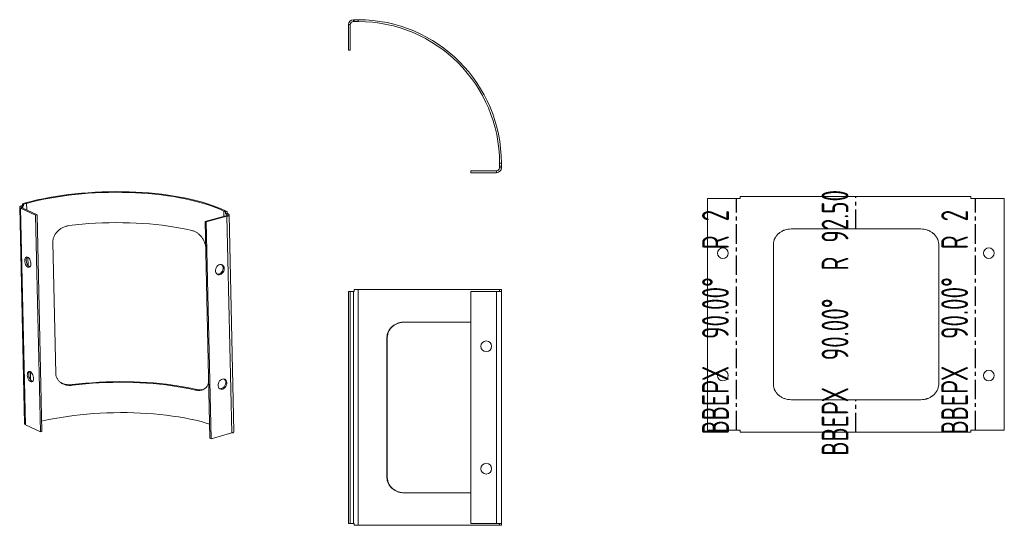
# Model space of a CAD drawing. Header units: millimetres. Extents: x 215 to 859, y 66 to 396.
import ezdxf

# ---------------------------------------------------------------- set-up
doc = ezdxf.new("R2010")
doc.units = ezdxf.units.MM
doc.linetypes.add('CENTERX2', pattern=[20.32, 12.7, -2.54, 2.54, -2.54])
doc.styles.add('SLDTEXTSTYLE0', font='TXT', dxfattribs={"width": 0.605, "bigfont": 'bigfont'})

msp = doc.modelspace()

# ---------------------------------------------------------------- linework, layer by layer
at = {"color": 7, "linetype": 'Continuous', "lineweight": 15}
for p, q in [((430.08, 393.14), (430.08, 376.34)), ((431.28, 393.14), (430.08, 393.14)), ((431.28, 393.14), (431.28, 376.34)), ((433.28, 395.14), (433.28, 396.34)), ((433.28, 396.34), (433.83, 396.34)), ((433.28, 395.14), (433.83, 395.14)), ((433.83, 396.34), (433.83, 395.14)), ((433.83, 396.34), (436.39, 396.34)), ((433.83, 395.14), (436.39, 395.14)), ((436.39, 396.34), (436.39, 395.14)), ((430.08, 376.34), (431.28, 376.34)), ((510.09, 296.34), (510.09, 297.54)), ((526.89, 297.54), (510.09, 297.54)), ((526.89, 296.34), (510.09, 296.34)), ((526.89, 297.54), (526.89, 296.34)), ((528.89, 302.64), (530.09, 302.64)), ((528.89, 302.64), (528.89, 300.69)), ((530.09, 300.69), (528.89, 300.69)), ((528.89, 300.69), (528.89, 299.54)), ((528.89, 299.54), (530.09, 299.54)), ((530.09, 302.64), (530.09, 300.69)), ((530.09, 300.69), (530.09, 299.54)), ((664.97, 279.53), (664.97, 128.03)), ((664.97, 279.53), (686.35, 279.53)), ((686.35, 279.53), (686.35, 280.78)), ((686.35, 280.78), (837.04, 280.78)), ((837.04, 280.78), (837.04, 279.53)), ((837.04, 279.53), (859.02, 279.53)), ((859.02, 279.53), (859.02, 128.03)), ((215.04, 273.84), (218.27, 132.19)), ((216.61, 273.47), (215.63, 273.2)), ((215.63, 273.2), (225.38, 268.55)), ((215.63, 273.2), (218.87, 131.56)), ((216.38, 274.8), (216.83, 274.92)), ((217.07, 274.46), (216.38, 274.8)), ((216.61, 273.47), (226.36, 268.82)), ((216.8, 276.09), (218.88, 276.65)), ((216.8, 276.09), (217.5, 275.75)), ((216.83, 274.92), (216.8, 276.09)), ((216.83, 274.92), (217.52, 274.59)), ((217.07, 274.46), (217.52, 274.59)), ((217.1, 273.23), (217.07, 274.46)), ((217.5, 275.75), (219.57, 276.32)), ((217.52, 274.59), (217.5, 275.75)), ((218.88, 276.65), (219.57, 276.32)), ((219.57, 276.32), (219.67, 272)), ((348.57, 271.25), (349.54, 271.52)), ((348.64, 267.88), (348.57, 271.25)), ((348.57, 271.25), (349.7, 270.71)), ((349.54, 271.52), (350.68, 270.98)), ((350.68, 270.98), (349.7, 270.71)), ((349.7, 270.71), (349.73, 269.54)), ((350.68, 270.98), (350.7, 269.81)), ((225.38, 268.55), (226.36, 268.82)), ((225.38, 268.55), (228.62, 126.91)), ((226.36, 268.82), (229.6, 127.17)), ((349.93, 268.23), (336.25, 264.5)), ((336.95, 264.17), (336.25, 264.5)), ((336.25, 264.5), (339.49, 122.86)), ((350.62, 267.9), (336.95, 264.17)), ((336.95, 264.17), (340.19, 122.52)), ((350.7, 269.81), (349.73, 269.54)), ((349.73, 269.54), (350.39, 269.23)), ((349.93, 268.23), (350.62, 267.9)), ((350.39, 269.23), (351.37, 269.49)), ((350.39, 269.23), (350.41, 268.41)), ((350.62, 267.9), (353.86, 126.25)), ((350.7, 269.81), (351.37, 269.49)), ((355.2, 127.21), (351.96, 268.86)), ((804.5, 259.58), (719.57, 259.58)), ((238.65, 165.15), (236.69, 250.79)), ((707.98, 249.58), (707.98, 157.98)), ((816.09, 157.98), (816.09, 249.58)), ((220.38, 241.11), (220.5, 235.63)), ((433.83, 218.66), (433.83, 219.91)), ((433.83, 219.91), (436.39, 219.91)), ((528.89, 219.91), (436.39, 219.91)), ((436.39, 219.91), (436.39, 65.91)), ((530.09, 219.91), (528.89, 219.91)), ((528.89, 219.91), (528.89, 218.66)), ((530.09, 219.91), (530.09, 218.66)), ((430.08, 218.66), (430.08, 67.16)), ((430.08, 218.66), (431.28, 218.66)), ((431.28, 218.66), (431.28, 67.16)), ((433.28, 218.66), (431.28, 218.66)), ((433.28, 67.16), (433.28, 218.66)), ((433.28, 218.66), (433.83, 218.66)), ((526.89, 218.66), (510.09, 218.66)), ((510.09, 218.66), (510.09, 67.16)), ((526.89, 218.66), (526.89, 67.16)), ((526.89, 218.66), (530.09, 218.66)), ((530.09, 218.66), (530.09, 67.16)), ((466.32, 198.71), (510.09, 198.71)), ((455.21, 97.11), (455.21, 188.71)), ((455.21, 188.71), (455.46, 188.71)), ((455.46, 97.11), (455.46, 188.71)), ((222.09, 166.31), (222.21, 160.84)), ((249.66, 157.43), (249.32, 157.83)), ((330.04, 154.26), (330.74, 154.62)), ((719.57, 147.98), (804.5, 147.98)), ((228.62, 126.91), (218.87, 131.56)), ((228.62, 126.91), (229.6, 127.17)), ((340.19, 122.52), (339.49, 122.86)), ((340.19, 122.52), (353.86, 126.25)), ((686.35, 128.03), (664.97, 128.03)), ((686.35, 126.78), (686.35, 128.03)), ((837.04, 126.78), (686.35, 126.78)), ((837.04, 128.03), (837.04, 126.78)), ((859.02, 128.03), (837.04, 128.03)), ((455.21, 97.11), (455.46, 97.11)), ((510.09, 87.11), (466.32, 87.11)), ((430.08, 67.16), (431.28, 67.16)), ((431.28, 67.16), (433.28, 67.16)), ((433.83, 67.16), (433.28, 67.16)), ((433.83, 65.91), (433.83, 67.16)), ((436.39, 65.91), (433.83, 65.91)), ((436.39, 65.91), (528.89, 65.91)), ((510.09, 67.16), (526.89, 67.16)), ((530.09, 67.16), (526.89, 67.16)), ((528.89, 67.16), (528.89, 65.91)), ((530.09, 65.91), (528.89, 65.91)), ((530.09, 67.16), (530.09, 65.91))]:
    msp.add_line(p, q, dxfattribs=at)
at = {"color": 7, "linetype": 'CENTERX2'}
for p, q in [((683.78, 128.03), (683.78, 279.53)), ((762, 259.58), (762, 280.78)), ((840.2, 128.03), (840.2, 279.53)), ((762, 126.78), (762, 147.98))]:
    msp.add_line(p, q, dxfattribs=at)
at = {"color": 7, "linetype": 'Continuous', "lineweight": 15, "flags": 128}
for points in [[(349.54, 271.52), (346.87, 272.73), (344.03, 273.89), (341.02, 275), (337.87, 276.05), (334.57, 277.05), (331.13, 277.98), (327.56, 278.86), (323.86, 279.67), (320.05, 280.41), (316.14, 281.09), (312.12, 281.7), (308.02, 282.24), (303.85, 282.71), (299.6, 283.1), (295.29, 283.42), (290.93, 283.67), (286.54, 283.84), (282.11, 283.94), (277.66, 283.96), (273.2, 283.91), (268.75, 283.78), (264.3, 283.58), (259.87, 283.3), (255.47, 282.95), (251.12, 282.53), (246.81, 282.03), (242.57, 281.46), (238.39, 280.83), (234.29, 280.12), (230.28, 279.35), (226.37, 278.51), (222.57, 277.61), (218.88, 276.65)], [(348.57, 271.25), (345.93, 272.45), (343.12, 273.59), (340.16, 274.69), (337.04, 275.73), (333.78, 276.71), (330.39, 277.63), (326.86, 278.5), (323.21, 279.3), (319.45, 280.03), (315.59, 280.7), (311.63, 281.3), (307.58, 281.83), (303.45, 282.3), (299.26, 282.69), (295.01, 283), (290.71, 283.25), (286.37, 283.42), (281.99, 283.51), (277.6, 283.54), (273.2, 283.48), (268.8, 283.36), (264.41, 283.16), (260.04, 282.88), (255.7, 282.54), (251.4, 282.12), (247.15, 281.63), (242.96, 281.07), (238.84, 280.44), (234.79, 279.74), (230.84, 278.98), (226.97, 278.16), (223.22, 277.27), (219.57, 276.32)], [(216.38, 274.8), (215.9, 274.64), (215.52, 274.46), (215.24, 274.25), (215.08, 274.03), (215.04, 273.81), (215.12, 273.59), (215.32, 273.39), (215.63, 273.2)], [(217.07, 274.46), (216.78, 274.37), (216.54, 274.25), (216.36, 274.12), (216.26, 273.99), (216.24, 273.85), (216.29, 273.71), (216.41, 273.58), (216.61, 273.47)], [(349.93, 268.23), (350.22, 268.33), (350.46, 268.44), (350.63, 268.57), (350.74, 268.7), (350.76, 268.84), (350.71, 268.98), (350.59, 269.11), (350.39, 269.23)], [(350.62, 267.9), (351.1, 268.05), (351.48, 268.24), (351.76, 268.44), (351.92, 268.66), (351.96, 268.88), (351.88, 269.1), (351.68, 269.31), (351.37, 269.49)], [(247.28, 261.77), (251.56, 262.27), (255.9, 262.69), (260.28, 263.05), (264.68, 263.33), (269.11, 263.53), (273.55, 263.66), (277.99, 263.72), (282.42, 263.69), (286.83, 263.6), (291.21, 263.42), (295.55, 263.18), (299.84, 262.85), (304.07, 262.46), (308.23, 261.99), (312.31, 261.45), (316.3, 260.84), (320.2, 260.16), (323.98, 259.41), (327.65, 258.6)], [(218.31, 238.86), (218.36, 239.64), (218.53, 240.32), (218.81, 240.84), (219.19, 241.17), (219.64, 241.3), (220.14, 241.22), (220.65, 240.93), (221.14, 240.44), (221.58, 239.8), (221.94, 239.03), (222.2, 238.2), (222.35, 237.34), (222.37, 236.52), (222.26, 235.79), (222.03, 235.19), (221.7, 234.75), (221.28, 234.52), (220.8, 234.5), (220.29, 234.69), (219.79, 235.08), (219.32, 235.65), (218.91, 236.36), (218.6, 237.17), (218.39, 238.02), (218.31, 238.86)], [(348.78, 233.76), (348.67, 234.55), (348.39, 235.24), (347.96, 235.79), (347.4, 236.16), (346.74, 236.34), (346.04, 236.3), (345.33, 236.05), (344.65, 235.62), (344.06, 235.01), (343.59, 234.28), (343.26, 233.47), (343.1, 232.62), (343.12, 231.8), (343.31, 231.06), (343.67, 230.43), (344.18, 229.97), (344.79, 229.69), (345.47, 229.63), (346.19, 229.77), (346.89, 230.11), (347.52, 230.64), (348.06, 231.31), (348.47, 232.09), (348.71, 232.92), (348.78, 233.76)], [(347.08, 236.28), (347.5, 235.87), (347.86, 235.24), (348.05, 234.5), (348.07, 233.68), (347.91, 232.83), (347.59, 232.02), (347.11, 231.29), (346.52, 230.69), (345.84, 230.25), (345.13, 230), (344.43, 229.96), (344.09, 230.02)], [(220.02, 164.07), (220.07, 164.85), (220.24, 165.52), (220.52, 166.04), (220.9, 166.38), (221.35, 166.51), (221.85, 166.42), (222.36, 166.13), (222.85, 165.65), (223.29, 165), (223.65, 164.24), (223.91, 163.4), (224.06, 162.55), (224.08, 161.73), (223.97, 160.99), (223.74, 160.39), (223.41, 159.96), (222.99, 159.72), (222.51, 159.7), (222, 159.89), (221.5, 160.28), (221.03, 160.85), (220.62, 161.56), (220.31, 162.37), (220.1, 163.22), (220.02, 164.07)], [(350.49, 158.97), (350.38, 159.76), (350.1, 160.45), (349.67, 161), (349.11, 161.37), (348.45, 161.54), (347.75, 161.5), (347.04, 161.26), (346.36, 160.82), (345.77, 160.22), (345.29, 159.48), (344.97, 158.67), (344.81, 157.83), (344.83, 157.01), (345.02, 156.26), (345.38, 155.64), (345.89, 155.17), (346.5, 154.9), (347.18, 154.83), (347.9, 154.97), (348.59, 155.32), (349.23, 155.84), (349.77, 156.52), (350.18, 157.29), (350.42, 158.13), (350.49, 158.97)], [(348.79, 161.48), (349.21, 161.07), (349.57, 160.45), (349.76, 159.7), (349.78, 158.88), (349.62, 158.04), (349.3, 157.23), (348.82, 156.5), (348.23, 155.89), (347.55, 155.45), (346.84, 155.21), (346.14, 155.17), (345.8, 155.23)], [(330.74, 154.62), (327.02, 155.44), (323.18, 156.2), (319.24, 156.89), (315.2, 157.51), (311.07, 158.05), (306.85, 158.53), (302.57, 158.93), (298.22, 159.25), (293.83, 159.51), (289.39, 159.68), (284.92, 159.78), (280.43, 159.8), (275.94, 159.75), (271.44, 159.62), (266.95, 159.41), (262.49, 159.12), (258.05, 158.77), (253.66, 158.33), (249.32, 157.83)], [(330.04, 154.26), (326.37, 155.07), (322.58, 155.82), (318.69, 156.5), (314.7, 157.11), (310.62, 157.65), (306.46, 158.12), (302.23, 158.51), (297.94, 158.84), (293.6, 159.08), (289.22, 159.26), (284.81, 159.35), (280.38, 159.38), (275.94, 159.32), (271.5, 159.19), (267.07, 158.99), (262.66, 158.71), (258.28, 158.35), (253.95, 157.93), (249.66, 157.43)], [(229.44, 133.99), (230.27, 134.18), (234.13, 135), (238.08, 135.76), (242.13, 136.46), (246.25, 137.09), (250.44, 137.65), (254.69, 138.14), (258.99, 138.56), (263.33, 138.9), (267.7, 139.18), (272.09, 139.38), (276.49, 139.5), (280.9, 139.56), (285.29, 139.53), (289.66, 139.44), (294, 139.27), (298.3, 139.02), (302.55, 138.7), (306.75, 138.31), (310.87, 137.85), (314.92, 137.32), (318.88, 136.72), (322.74, 136.05), (326.5, 135.32), (330.15, 134.52), (333.68, 133.65), (337.07, 132.73), (339.28, 132.07)], [(355.2, 127.21), (355.16, 127.01), (354.99, 126.8), (354.72, 126.59), (354.33, 126.41), (353.86, 126.25)]]:
    msp.add_lwpolyline(points, dxfattribs=at)
at = {"color": 7, "linetype": 'Continuous', "lineweight": 15}
for centre in [(674.97, 243.78), (848.92, 243.78), (520.19, 182.91), (674.97, 163.78), (848.92, 163.78), (520.19, 102.91)]:
    msp.add_circle(centre, 3.5, dxfattribs=at)
for centre, radius, start, end in [((433.28, 393.14), 3.2, 90, 180), ((433.28, 393.14), 2, 90, 180), ((436.39, 302.64), 93.7, 0, 90), ((436.39, 302.64), 92.5, 0, 90), ((526.89, 299.54), 3.2, 270, 0), ((526.89, 299.54), 2, 270, 0), ((222.03, 239.47), 2.76, 139.00378, 187.01983), ((223.99, 238.9), 4.71, 177.22839, 241.11898), ((223.74, 164.67), 2.76, 139.00378, 187.01983), ((225.7, 164.1), 4.71, 177.22839, 241.11898), ((219.06, 132.33), 0.796, 189.83053, 256.21075)]:
    msp.add_arc(centre, radius, start, end, dxfattribs=at)
for points, knots in [([(236.69, 250.79), (236.67, 251.46), (236.74, 252.12), (236.96, 253.13), (237.05, 253.46), (237.27, 254.11), (237.4, 254.43), (237.69, 255.06), (237.85, 255.37), (238.2, 255.98), (238.39, 256.28), (239, 257.14), (239.45, 257.67), (240.21, 258.42), (240.47, 258.66), (241, 259.11), (241.28, 259.32), (241.85, 259.72), (242.14, 259.91), (242.74, 260.27), (243.05, 260.43), (243.98, 260.89), (244.62, 261.14), (245.6, 261.44), (245.93, 261.52), (246.6, 261.67), (246.94, 261.72), (247.28, 261.77)], [0, 0, 0, 0, 0.125, 0.125, 0.1875, 0.1875, 0.25, 0.25, 0.3125, 0.3125, 0.375, 0.375, 0.5, 0.5, 0.5625, 0.5625, 0.625, 0.625, 0.6875, 0.6875, 0.75, 0.75, 0.875, 0.875, 0.9375, 0.9375, 1, 1, 1, 1]), ([(327.65, 258.6), (328.31, 258.4), (329.54, 258.03), (331.25, 257), (332.76, 255.75), (334.11, 254.22), (335.16, 252.62), (335.9, 251.03), (336.38, 249.66), (336.55, 248.78), (336.62, 248.4)], [0, 0, 0, 0, 0.15994, 0.29933, 0.438696, 0.577314, 0.7158, 0.819189, 0.922506, 1, 1, 1, 1]), ([(719.57, 259.58), (718.12, 259.57), (716.73, 259.34), (715.25, 258.83), (715.07, 258.77), (714.74, 258.64), (714.57, 258.57), (714.08, 258.35), (713.77, 258.2), (712.84, 257.69), (712.26, 257.3), (711.58, 256.76), (711.43, 256.63), (711.16, 256.39), (711.03, 256.27), (710.64, 255.89), (710.4, 255.63), (709.72, 254.83), (709.34, 254.26), (708.93, 253.49), (708.85, 253.32), (708.7, 253), (708.63, 252.84), (708.44, 252.34), (708.33, 252.01), (708.07, 250.99), (707.98, 250.3), (707.98, 249.58), (707.98, 249.58), (707.98, 249.58), (707.98, 249.58)], [0, 0, 0, 0, 0.249999, 0.249999, 0.281249, 0.281249, 0.312498, 0.312498, 0.374998, 0.374998, 0.499998, 0.499998, 0.531247, 0.531247, 0.562497, 0.562497, 0.624997, 0.624997, 0.749996, 0.749996, 0.781246, 0.781246, 0.812496, 0.812496, 0.874996, 0.874996, 0.999995, 0.999995, 0.999995, 1, 1, 1, 1]), ([(816.09, 249.58), (816.08, 250.3), (815.99, 251), (815.74, 252.01), (815.63, 252.35), (815.44, 252.84), (815.37, 253), (815.22, 253.33), (815.14, 253.49), (814.73, 254.26), (814.34, 254.83), (813.67, 255.63), (813.43, 255.89), (813.04, 256.27), (812.91, 256.39), (812.64, 256.63), (812.49, 256.76), (811.8, 257.3), (811.22, 257.69), (810.3, 258.2), (809.98, 258.35), (809.33, 258.64), (808.99, 258.77), (807.32, 259.35), (805.93, 259.58), (804.5, 259.58)], [0, 0, 0, 0, 0.125, 0.125, 0.1875, 0.1875, 0.21875, 0.21875, 0.25, 0.25, 0.375, 0.375, 0.4375, 0.4375, 0.46875, 0.46875, 0.5, 0.5, 0.625, 0.625, 0.6875, 0.6875, 0.75, 0.75, 1, 1, 1, 1]), ([(455.21, 188.71), (455.21, 189.42), (455.3, 190.12), (455.56, 191.15), (455.66, 191.49), (455.91, 192.14), (456.06, 192.46), (456.37, 193.08), (456.55, 193.38), (456.94, 193.96), (457.14, 194.25), (457.8, 195.06), (458.29, 195.54), (459.09, 196.21), (459.37, 196.42), (459.93, 196.81), (460.22, 196.99), (460.82, 197.33), (461.12, 197.49), (461.74, 197.77), (462.06, 197.9), (463.01, 198.25), (463.66, 198.42), (464.65, 198.59), (464.98, 198.64), (465.64, 198.7), (465.98, 198.71), (466.32, 198.71)], [0, 0, 0, 0, 0.125, 0.125, 0.1875, 0.1875, 0.25, 0.25, 0.3125, 0.3125, 0.375, 0.375, 0.5, 0.5, 0.5625, 0.5625, 0.625, 0.625, 0.6875, 0.6875, 0.75, 0.75, 0.875, 0.875, 0.9375, 0.9375, 1, 1, 1, 1]), ([(455.46, 188.71), (455.46, 189.43), (455.55, 190.13), (455.81, 191.16), (455.92, 191.5), (456.17, 192.16), (456.32, 192.48), (456.65, 193.1), (456.83, 193.4), (457.22, 193.99), (457.43, 194.27), (458.1, 195.08), (458.6, 195.57), (459.68, 196.45), (460.26, 196.84), (461.16, 197.34), (461.46, 197.5), (462.09, 197.78), (462.41, 197.91), (463.38, 198.25), (464.03, 198.42), (465.02, 198.6), (465.36, 198.64), (466.03, 198.7), (466.37, 198.71), (466.7, 198.71)], [0, 0, 0, 0, 0.125, 0.125, 0.1875, 0.1875, 0.25, 0.25, 0.3125, 0.3125, 0.375, 0.375, 0.5, 0.5, 0.625, 0.625, 0.6875, 0.6875, 0.75, 0.75, 0.875, 0.875, 0.9375, 0.9375, 1, 1, 1, 1]), ([(249.66, 157.43), (248.98, 157.34), (248.31, 157.31), (247.31, 157.34), (246.98, 157.37), (246.33, 157.44), (246.01, 157.49), (245.07, 157.68), (244.46, 157.85), (243.58, 158.2), (243.3, 158.33), (242.74, 158.61), (242.48, 158.76), (241.71, 159.26), (241.23, 159.63), (240.59, 160.29), (240.38, 160.52), (240, 161), (239.83, 161.26), (239.52, 161.79), (239.38, 162.06), (239.13, 162.64), (239.02, 162.94), (238.76, 163.85), (238.66, 164.49), (238.65, 165.15)], [0, 0, 0, 0, 0.125, 0.125, 0.1875, 0.1875, 0.25, 0.25, 0.375, 0.375, 0.4375, 0.4375, 0.5, 0.5, 0.625, 0.625, 0.6875, 0.6875, 0.75, 0.75, 0.8125, 0.8125, 0.875, 0.875, 1, 1, 1, 1]), ([(249.32, 157.83), (248.55, 157.77), (247.08, 157.66), (245.01, 157.96), (243.13, 158.52), (242.05, 159.17), (241.51, 159.5)], [0, 0, 0, 0, 0.27095, 0.514888, 0.758773, 1, 1, 1, 1]), ([(338.64, 160.14), (338.62, 159.76), (338.57, 158.91), (338.16, 157.78), (337.6, 156.71), (336.87, 155.81), (335.96, 155.06), (334.87, 154.47), (333.55, 154.09), (332.07, 153.96), (330.86, 154.08), (330.17, 154.23), (330.04, 154.26)], [0, 0, 0, 0, 0.080144, 0.178842, 0.277602, 0.377278, 0.477001, 0.592516, 0.708064, 0.83817, 0.968266, 1, 1, 1, 1]), ([(335.37, 154.79), (335.06, 154.69), (334.28, 154.42), (332.89, 154.32), (331.63, 154.42), (330.91, 154.58), (330.74, 154.62)], [0, 0, 0, 0, 0.22103, 0.558975, 0.896906, 1, 1, 1, 1]), ([(707.98, 157.98), (707.99, 157.27), (708.08, 156.57), (708.33, 155.55), (708.44, 155.22), (708.63, 154.73), (708.7, 154.57), (708.85, 154.24), (708.93, 154.07), (709.34, 153.31), (709.72, 152.74), (710.4, 151.93), (710.64, 151.67), (711.03, 151.3), (711.16, 151.18), (711.43, 150.94), (711.58, 150.81), (712.26, 150.26), (712.84, 149.88), (713.77, 149.37), (714.08, 149.22), (714.73, 148.93), (715.08, 148.8), (716.74, 148.22), (718.13, 147.99), (719.57, 147.98)], [0, 0, 0, 0, 0.125, 0.125, 0.1875, 0.1875, 0.21875, 0.21875, 0.25, 0.25, 0.375, 0.375, 0.4375, 0.4375, 0.46875, 0.46875, 0.5, 0.5, 0.625, 0.625, 0.6875, 0.6875, 0.75, 0.75, 1, 1, 1, 1]), ([(804.5, 147.98), (805.22, 147.99), (805.93, 148.05), (806.97, 148.22), (807.31, 148.3), (807.82, 148.42), (807.99, 148.47), (808.32, 148.57), (808.48, 148.62), (809.34, 148.92), (809.99, 149.2), (810.91, 149.71), (811.21, 149.89), (811.65, 150.18), (811.79, 150.28), (812.08, 150.49), (812.21, 150.59), (812.93, 151.16), (813.44, 151.66), (814.12, 152.47), (814.33, 152.75), (814.62, 153.18), (814.71, 153.32), (814.89, 153.62), (814.97, 153.76), (815.74, 155.2), (816.08, 156.56), (816.09, 157.98)], [0, 0, 0, 0, 0.125, 0.125, 0.1875, 0.1875, 0.21875, 0.21875, 0.25, 0.25, 0.375, 0.375, 0.4375, 0.4375, 0.46875, 0.46875, 0.5, 0.5, 0.625, 0.625, 0.6875, 0.6875, 0.71875, 0.71875, 0.75, 0.75, 1, 1, 1, 1]), ([(466.32, 87.11), (465.65, 87.11), (464.98, 87.17), (463.98, 87.35), (463.65, 87.43), (463, 87.6), (462.68, 87.7), (461.73, 88.05), (461.11, 88.33), (460.22, 88.84), (459.92, 89.02), (459.36, 89.41), (459.09, 89.62), (458.3, 90.28), (457.81, 90.77), (457.15, 91.58), (456.94, 91.86), (456.55, 92.44), (456.38, 92.74), (456.06, 93.36), (455.91, 93.68), (455.66, 94.34), (455.56, 94.68), (455.3, 95.71), (455.21, 96.4), (455.21, 97.11)], [0, 0, 0, 0, 0.125, 0.125, 0.1875, 0.1875, 0.25, 0.25, 0.375, 0.375, 0.4375, 0.4375, 0.5, 0.5, 0.625, 0.625, 0.6875, 0.6875, 0.75, 0.75, 0.8125, 0.8125, 0.875, 0.875, 1, 1, 1, 1]), ([(466.7, 87.11), (466.03, 87.11), (465.36, 87.17), (464.35, 87.35), (464.02, 87.42), (463.36, 87.6), (463.04, 87.7), (462.08, 88.04), (461.46, 88.32), (460.55, 88.82), (460.26, 89.01), (459.68, 89.39), (459.41, 89.6), (458.61, 90.26), (458.11, 90.74), (457.44, 91.55), (457.22, 91.83), (456.83, 92.42), (456.65, 92.72), (456.32, 93.34), (456.18, 93.66), (455.92, 94.32), (455.81, 94.66), (455.55, 95.69), (455.46, 96.4), (455.46, 97.11)], [0, 0, 0, 0, 0.125, 0.125, 0.1875, 0.1875, 0.25, 0.25, 0.375, 0.375, 0.4375, 0.4375, 0.5, 0.5, 0.625, 0.625, 0.6875, 0.6875, 0.75, 0.75, 0.8125, 0.8125, 0.875, 0.875, 1, 1, 1, 1])]:
    msp.add_open_spline(points, degree=3, knots=knots, dxfattribs=at)

# ---------------------------------------------------------------- texts
at = {"color": 7, "linetype": 'Continuous', "lineweight": 0, "char_height": 17.5, "attachment_point": 2, "rotation": 90, "style": 'SLDTEXTSTYLE0'}
for s, insert in [('ВВЕРХ  90.00°  R 92.50', (739.56, 198.22)), ('ВВЕРХ  90.00°  R 2', (661.35, 198.65)), ('ВВЕРХ  90.00°  R 2', (817.76, 198.65))]:
    msp.add_mtext(s, dxfattribs=dict(at, insert=insert))

doc.saveas('drawing.dxf')
